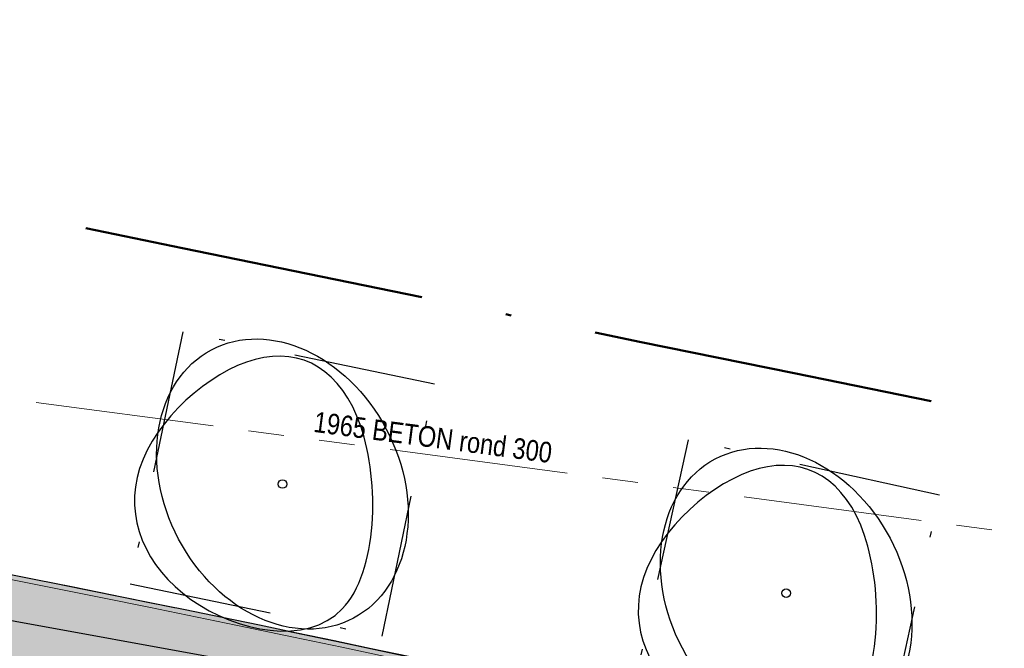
# Model space of a CAD drawing. Header units: millimetres. Extents: x 812 to 183790, y 13 to 580968.
# Tile 193 of 256: x 182661 to 182678, y 580813 to 580824. Entities that reach past the tile are written whole.
import ezdxf

# ---------------------------------------------------------------- set-up
doc = ezdxf.new("R2010")
doc.units = ezdxf.units.MM
doc.header["$LTSCALE"] = 5
for name, pattern in [('DASHDOT', [25.4, 12.7, -6.35, 0, -6.35]), ('DIVIDE2', [0.625, 0.25, -0.125, 0, -0.125, 0, -0.125]), ('ORG-VW-030-270-STREEP-010', [3, 0.3, -2.7]), ('PHANTOM2', [1.25, 0.625, -0.125, 0.125, -0.125, 0.125, -0.125]), ('VH-GELEIDEBAND_50X200', [8, 4, -2, 0, -2]), ('VH-OPSLUITBAND_80X200', [14, 8, -2, 2, -2]), ('XX-PROJECTGRENS', [18, 12, -3, 0, -3])]:
    doc.linetypes.add(name, pattern=pattern)
for name, color, linetype, lineweight in [('000 Specificaties_S', 252, 'Continuous', 13), ('047 HEMELWATER AFVOER', 252, 'PHANTOM2', 13), ('N-BH-VH-KANTOPSLUITING_GELEIDEBAND_50X200-G', 20, 'VH-GELEIDEBAND_50X200', 30), ('N-BH-VH-KANTOPSLUITING_OPSLUITBAND_80X200-G', 150, 'VH-OPSLUITBAND_80X200', 30), ('N-GV-GR-BOOMplantgat-S', 90, 'DIVIDE2', 25), ('N-PV-GR-BOOM 1e ORDE-S', 94, 'Continuous', 25), ('N-PV-GR-BOOM 2e ORDE-S', 200, 'Continuous', 25), ('N-WE-KG-WERKGRENS-G', 7, 'XX-PROJECTGRENS', 50), ('N-WE-VH-KANTVERHARDING-G', 7, 'Continuous', 0), ('N-WEG-ASF-GOOTTEGEL', 7, 'DASHDOT', 25), ('V-WE-VH-KANTOPSLUITING_OPSLUITBAND_80X200-G', 150, 'VH-OPSLUITBAND_80X200', 25)]:
    doc.layers.add(name, color=color, linetype=linetype, lineweight=lineweight)
doc.layers.add('N-BH-VW-MARKERING_LANGS_STREEP_30270_010-G', color=7, linetype='ORG-VW-030-270-STREEP-010', lineweight=0, true_color=0xffffff)
for name, color, linetype, lineweight, transparency in [('N-PV-GR-GRAS_02-G', 85, 'Continuous', 15, 0.3), ('N-WE-VH-VERHARDING_ASFALT_ROOD-A', 12, 'Continuous', 9, 0.7), ('N-WE-VH-VERHARDING_TEGEL-A', 253, 'Continuous', 5, 0.75), ('V-PV-GR-GRAS_02-G', 85, 'Continuous', 30, 0.3), ('V-WE-VH-VERHARDING_TEGEL-A', 253, 'Continuous', 18, 0.5)]:
    doc.layers.add(name, color=color, linetype=linetype, lineweight=lineweight, transparency=transparency)
doc.styles.add('Arial Narrow', font='Arial Narrow.shx')
pattern_1 = [(90, (0, 0), (-1, 0.9999999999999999), [0.25, -0.75]), (90, (-0.6000000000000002, 0.5499999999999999), (-1, 0.9999999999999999), [0.25, -0.75]), (180, (-0.35, 0.09999999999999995), (-0.9999999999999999, -1), [0.25, -0.75]), (180, (-0.7000000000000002, 0.4999999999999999), (-0.9999999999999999, -1), [0.25, -0.75]), (135, (-0.7000000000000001, 0.1999999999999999), (-1.000000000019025, -1.608122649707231e-16), [0.25, -1.164213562]), (225, (-8.844674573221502e-17, 0.55), (1.608122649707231e-16, -1.000000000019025), [0.25, -1.164213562]), (116.5650512, (-0.3000000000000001, 0.2499999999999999), (-4.000646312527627e-10, 1.000000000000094), [0.25, -1.986067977]), (116.5650512, (-0.8000000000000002, 0.7), (-4.000646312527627e-10, 1.000000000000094), [0.25, -1.986067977]), (153.43494882, (-1.125685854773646e-16, 0.7000000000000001), (-1.000000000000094, 5.099846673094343e-11), [0.25, -1.986067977]), (153.43494882, (-0.4500000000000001, 0.2499999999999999), (-1.000000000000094, 5.099846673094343e-11), [0.25, -1.986067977]), (153.43494882, (-0.2000000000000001, 0.6000000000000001), (-1.000000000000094, 5.099846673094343e-11), [0.25, -1.986067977]), (206.5650512, (-0.55, -8.844674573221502e-17), (-1.000000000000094, -4.000650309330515e-10), [0.25, -1.986067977]), (243.43494882, (-0.15, 0.2), (-5.09988220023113e-11, -1.000000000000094), [0.25, -1.986067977])]

# ---------------------------------------------------------------- blocks, each defined once
blk = doc.blocks.new('SGR-BOOM_041')
at = {"layer": 'N-PV-GR-BOOM 2e ORDE-S', "color": 0}
blk.add_circle((0, 0), 0.15, dxfattribs=at)
blk.add_ellipse((0, 0), major_axis=(1.178978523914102e-15, -5.309647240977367), ratio=0.7743017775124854, dxfattribs=at)
blk.add_open_spline([(-4.716685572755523, -2.072441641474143), (-5.601876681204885, -0.3287217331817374), (-5.300748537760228, 3.46197348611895), (1.981950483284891, 5.281505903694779), (4.555094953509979, 1.187557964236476), (0.010398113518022, -7.000345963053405), (-3.831494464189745, -3.816161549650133), (-4.716685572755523, -2.072441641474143)], degree=3, dxfattribs=at)

msp = doc.modelspace()

# ---------------------------------------------------------------- hatches: boundary and pattern name
at = {"layer": 'N-PV-GR-GRAS_02-G'}
h = msp.add_hatch(dxfattribs=at)
h.set_pattern_fill('AGR-GRAS_02', color=256, scale=0.1, angle=90.00000000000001, style=0, pattern_type=2)
h.set_pattern_definition(pattern_1)
edge = h.paths.add_edge_path()
edge.add_line((182719.9188021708, 580791.1965711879), (182741.9896704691, 580784.2485402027))
edge.add_line((182741.9896704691, 580784.2485402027), (182742.4563318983, 580785.2635470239))
edge.add_line((182742.4563318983, 580785.2635470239), (182726.2280563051, 580790.8753189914))
edge.add_arc((182693.6185855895, 580696.5743600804), 99.7800001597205, 70.92450647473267, 74.59884302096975)
edge.add_line((182720.1177175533, 580792.771264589), (182694.6967433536, 580799.7739197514))
edge.add_arc((182561.9673772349, 580317.9409987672), 499.779999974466, 74.59884302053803, 80.84029245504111)
edge.add_arc((182479.9303783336, 579809.1625083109), 1015.12999904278, 80.84029245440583, 81.94296046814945)
edge.add_arc((182551.5445533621, 580315.0689338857), 504.1800000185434, 81.94296046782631, 86.40382141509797)
edge.add_line((182583.168716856, 580818.2561601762), (182546.5907303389, 580820.8569839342))
edge.add_line((182546.5907303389, 580820.8569839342), (182546.4724272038, 580818.3155590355))
edge.add_line((182546.4724272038, 580818.3155590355), (182547.4558186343, 580818.1329630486))
edge.add_line((182547.4558186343, 580818.1329630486), (182558.6001862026, 580815.8324668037))
edge.add_line((182558.6001862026, 580815.8324668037), (182582.9212249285, 580814.3039015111))
edge.add_arc((182551.5445533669, 580315.0689339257), 500.2199999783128, 81.94296046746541, 86.40371870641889, ccw=False)
edge.add_arc((182479.9303781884, 579809.1625073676), 1011.169999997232, 76.67862103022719, 81.94296046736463, ccw=False)
edge.add_arc((182689.8249609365, 580695.6015446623), 100.2199998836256, 72.52571071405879, 76.67862103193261, ccw=False)
at = {"layer": 'N-WE-VH-VERHARDING_ASFALT_ROOD-A'}
h = msp.add_hatch(color=256, dxfattribs=at)
h.dxf.hatch_style = 1
edge = h.paths.add_edge_path()
edge.add_line((182747.1993971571, 580783.8561674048), (182749.1831745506, 580787.0555788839))
edge.add_arc((182777.2506933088, 580879.540371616), 96.6499999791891, 251.6121813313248, 253.1178727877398, ccw=False)
edge.add_line((182746.7627122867, 580787.8250211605), (182742.2027506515, 580789.3408418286))
edge.add_arc((182743.8273042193, 580794.2278987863), 5.150000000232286, 156.6954549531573, 251.61218132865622, ccw=False)
edge.add_line((182739.0974669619, 580796.2653333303), (182739.2805366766, 580796.6903236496))
edge.add_line((182739.2805366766, 580796.6903236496), (182736.2645268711, 580798.1640339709))
edge.add_line((182736.2645268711, 580798.1640339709), (182735.4984519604, 580796.461090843))
edge.add_arc((182730.9385944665, 580798.5123586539), 4.999999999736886, 251.6121813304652, 335.77923582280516, ccw=False)
edge.add_line((182729.3613579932, 580793.7676431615), (182729.3140408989, 580793.6253016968))
edge.add_line((182729.3140408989, 580793.6253016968), (182726.3284175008, 580794.617781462))
edge.add_arc((182693.7269395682, 580696.5445121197), 103.3500001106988, 71.61218133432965, 74.59884301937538)
edge.add_line((182721.1741763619, 580796.183218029), (182695.6448481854, 580803.2157212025))
edge.add_arc((182561.9673772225, 580317.9409986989), 503.3500000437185, 74.59884302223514, 80.84029245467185)
edge.add_arc((182479.930378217, 579809.1625076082), 1018.699999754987, 80.84029245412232, 81.94296046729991)
edge.add_arc((182551.5445533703, 580315.0689339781), 507.7499999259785, 81.94296046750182, 86.40216300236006)
edge.add_line((182583.4073091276, 580821.818208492), (182546.8439306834, 580824.4179935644))
edge.add_arc((182475.6818700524, 579823.5947404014), 1003.350000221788, 85.9329129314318, 89.09761362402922)
edge.add_line((182491.4835913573, 580826.8203025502), (182461.7813385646, 580827.2881402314))
edge.add_arc((182462.1301780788, 580849.4353931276), 22.14999999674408, 256.0892152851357, 269.09761362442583, ccw=False)
edge.add_line((182456.8050798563, 580827.9350250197), (182455.9997038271, 580824.6832763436))
edge.add_arc((182462.1301780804, 580849.43539314), 25.50000000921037, 256.0892152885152, 269.0976136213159)
edge.add_line((182461.7285795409, 580823.938555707), (182491.4308323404, 580823.4707180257))
edge.add_arc((182475.6818700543, 579823.5947404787), 1000.000000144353, 85.93291293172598, 89.09761362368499, ccw=False)
edge.add_line((182546.6063337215, 580821.0764299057), (182583.1834185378, 580818.475670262))
edge.add_arc((182551.544553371, 580315.0689339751), 504.3999999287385, 81.9429604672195, 86.40371870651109, ccw=False)
edge.add_arc((182479.9303783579, 579809.1625084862), 1015.349998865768, 80.84029245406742, 81.94296046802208, ccw=False)
edge.add_arc((182561.9673772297, 580317.9409987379), 500.0000000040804, 74.59884302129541, 80.84029245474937, ccw=False)
edge.add_line((182694.7551699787, 580799.9860195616), (182720.176144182, 580792.9833643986))
edge.add_arc((182693.6185856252, 580696.5743602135), 100.0000000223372, 70.9245064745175, 74.59884302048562, ccw=False)
edge.add_line((182726.2999553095, 580791.0832385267), (182747.1993971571, 580783.8561674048))
at = {"layer": 'N-WE-VH-VERHARDING_TEGEL-A'}
h = msp.add_hatch(color=256, dxfattribs=at)
h.dxf.hatch_style = 1
edge = h.paths.add_edge_path()
edge.add_line((182734.8123024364, 580795.7757181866), (182734.8589631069, 580795.7427540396))
edge.add_arc((182730.9385944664, 580798.5123586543), 4.799999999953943, 324.7601184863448, 324.9978515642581)
edge.add_line((182734.8704210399, 580795.7590443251), (182734.8123024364, 580795.7757181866))
edge = h.paths.add_edge_path()
edge.add_line((182733.6605132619, 580794.5587327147), (182733.4827499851, 580794.7951994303))
edge.add_line((182733.4827499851, 580794.7951994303), (182733.642615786, 580794.9153781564))
edge.add_arc((182730.938594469, 580798.5123586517), 4.49999999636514, 306.9339257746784, 322.2128002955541)
edge.add_line((182734.4949081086, 580795.7550713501), (182734.5605247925, 580795.8479516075))
edge.add_line((182734.5605247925, 580795.8479516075), (182733.072, 580796.275))
edge.add_line((182733.072, 580796.275), (182733.3354651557, 580796.8943211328))
edge.add_line((182733.3354651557, 580796.8943211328), (182731.4455190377, 580797.5570164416))
edge.add_line((182731.4455190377, 580797.5570164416), (182730.6353043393, 580795.7679075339))
edge.add_line((182730.6353043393, 580795.7679075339), (182727.1012633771, 580796.9426920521))
edge.add_arc((182693.7269393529, 580696.5445113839), 105.8000008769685, 71.61218134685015, 74.59884301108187)
edge.add_line((182721.8248365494, 580798.5452386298), (182696.2955083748, 580805.5777418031))
edge.add_arc((182561.9673772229, 580317.9409987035), 505.8000000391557, 74.5988430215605, 80.84029245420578)
edge.add_arc((182479.9303782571, 579809.1625078), 1021.149999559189, 80.84029245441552, 81.94296046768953)
edge.add_arc((182551.5445533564, 580315.068933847), 510.2000000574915, 81.94296046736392, 85.46479090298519)
edge.add_line((182591.8869353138, 580823.6714626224), (182547.0176956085, 580826.8618237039))
edge.add_arc((182475.6818700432, 579823.59474025), 1005.80000037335, 85.93291293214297, 87.86447263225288)
edge.add_arc((182475.6818700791, 579823.5947410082), 1005.799999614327, 87.86447263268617, 89.09761362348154)
edge.add_line((182491.5221763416, 580829.2699986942), (182463.8441334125, 580829.7059532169))
edge.add_arc((182464.127614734, 580847.7037208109), 18.00000000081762, 241.3733160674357, 269.0976136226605, ccw=False)
edge.add_line((182455.50380209, 580831.9040418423), (182454.0026040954, 580829.1536984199))
edge.add_arc((182458.027942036, 580838.0888343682), 9.799999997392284, 245.7481199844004, 256.0892152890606)
edge.add_line((182455.6719166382, 580828.5762561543), (182456.8892236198, 580828.274759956))
edge.add_arc((182462.1301780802, 580849.4353931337), 21.80000000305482, 256.0892152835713, 269.0976136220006)
edge.add_line((182461.7868507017, 580827.6380968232), (182491.4891034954, 580827.1702591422))
edge.add_arc((182475.6818700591, 579823.5947405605), 1003.700000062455, 85.93291293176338, 89.09761362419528, ccw=False)
edge.add_line((182546.8687542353, 580824.7671121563), (182583.4307033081, 580822.1674287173))
edge.add_arc((182551.5445533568, 580315.0689338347), 508.1000000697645, 81.94296046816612, 86.40200135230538, ccw=False)
edge.add_arc((182479.9303781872, 579809.1625073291), 1019.050000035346, 80.84029245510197, 81.94296046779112, ccw=False)
edge.add_arc((182561.9673772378, 580317.9409987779), 503.6999999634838, 74.5988430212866, 80.84029245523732, ccw=False)
edge.add_line((182695.7377996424, 580803.5531527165), (182721.2671278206, 580796.5206495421))
edge.add_arc((182693.726939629, 580696.5445123), 103.6999999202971, 71.6121813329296, 74.59884302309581, ccw=False)
edge.add_line((182726.4388240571, 580794.9499115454), (182729.4244474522, 580793.9574317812))
edge.add_arc((182730.9385944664, 580798.5123586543), 4.799999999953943, 251.6121813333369, 304.5459103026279)
at = {"layer": 'V-PV-GR-GRAS_02-G'}
h = msp.add_hatch(dxfattribs=at)
h.set_pattern_fill('AGR-GRAS_02', color=256, scale=0.1, angle=90.00000000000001, style=0, pattern_type=2)
h.set_pattern_definition(pattern_1)
h.paths.add_polyline_path([(182623.0648220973, 580820.311973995, 0.0005659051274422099), (182621.9209614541, 580820.4725741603), (182621.9199819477, 580819.7672465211), (182622.2762146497, 580819.337571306), (182623.0529179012, 580819.2315350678), (182623.8296211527, 580819.1254988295), (182624.6063244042, 580819.0194625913), (182625.3830276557, 580818.9134263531), (182626.1597309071, 580818.8073901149), (182627.0411909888, 580818.6855613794), (182629.1823661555, 580818.3738257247), (182631.3235413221, 580818.0620900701), (182633.4647164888, 580817.7503544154), (182635.6058916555, 580817.4386187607), (182637.7470668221, 580817.126883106), (182639.8882419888, 580816.8151474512), (182641.8689180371, 580816.5057984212), (182643.7789000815, 580816.1975006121), (182645.6896016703, 580815.8936605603), (182650.6210678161, 580815.068098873), (182655.5498397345, 580814.2276462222), (182660.4699901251, 580813.3379424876), (182665.3893322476, 580812.4436214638), (182670.3037859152, 580811.5180185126), (182675.1949920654, 580810.6082856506), (182679.6123346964, 580809.7449619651), (182683.6757236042, 580808.9361017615), (182684.2070061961, 580808.8300366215, 0.02104962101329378), (182642.4968757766, 580817.3702472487, 0.004811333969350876)])
at = {"layer": 'V-WE-VH-VERHARDING_TEGEL-A'}
h = msp.add_hatch(color=256, dxfattribs=at)
h.dxf.hatch_style = 1
h.paths.add_polyline_path([(182455.50380209, 580831.9040418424), (182454.0026040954, 580829.1536984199), (182455.1793785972, 580828.6235537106), (182457.4684493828, 580827.7761560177), (182458.3543699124, 580827.6966467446), (182459.240290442, 580827.6171374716), (182460.1262109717, 580827.5376281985), (182461.0121315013, 580827.4581189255), (182461.8980520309, 580827.3786096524), (182463.4309021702, 580827.2975462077), (182466.4300845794, 580827.2129600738), (182469.4292669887, 580827.1283739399), (182472.428449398, 580827.0437878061), (182475.4276318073, 580826.9592016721), (182478.4268142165, 580826.8746155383), (182482.0901597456, 580826.7647229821), (182486.1741206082, 580826.638803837), (182490.2580814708, 580826.5128846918), (182494.3420423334, 580826.3869655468), (182498.4260031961, 580826.2610464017), (182502.5099640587, 580826.1351272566), (182506.1804276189, 580826.0231552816), (182509.8141447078, 580825.9124227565), (182513.4478617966, 580825.8016902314), (182517.0815788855, 580825.6909577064), (182520.7152959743, 580825.5802251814), (182524.2312825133, 580825.4572298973), (182527.3406197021, 580825.2918782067), (182530.4499568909, 580825.126526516), (182533.5592940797, 580824.9611748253), (182536.6686312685, 580824.7958231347), (182539.7779684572, 580824.6304714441), (182542.8826534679, 580824.4205348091), (182545.9832235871, 580824.1711624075), (182549.0837937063, 580823.9217900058), (182552.1843638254, 580823.672417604), (182555.2849339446, 580823.4230452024), (182558.3855040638, 580823.1736728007), (182561.7776175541, 580822.8614948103), (182565.2266025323, 580822.5370653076), (182568.6755875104, 580822.2126358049), (182572.1245724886, 580821.8882063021), (182575.5735574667, 580821.5637767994), (182578.9729278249, 580821.2373366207), (182582.0747127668, 580820.8988365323), (182585.1764977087, 580820.560336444), (182588.2782826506, 580820.2218363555), (182591.3800675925, 580819.8833362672), (182594.4818525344, 580819.5448361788), (182597.3201616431, 580819.217742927), (182599.8351769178, 580818.9046462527), (182602.3501921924, 580818.5915495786), (182604.8652074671, 580818.2784529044), (182607.3802227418, 580817.9653562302), (182609.8952380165, 580817.652259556), (182612.5022527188, 580817.308307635), (182615.1390963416, 580816.9543515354), (182617.7759399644, 580816.6003954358), (182620.4127835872, 580816.2464393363), (182623.04962721, 580815.8924832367), (182625.6821626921, 580815.5371008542), (182628.2487090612, 580815.1598716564), (182630.8152554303, 580814.7826424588), (182633.3818017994, 580814.405413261), (182635.9483481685, 580814.0281840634), (182638.5148945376, 580813.6509548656), (182640.9088520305, 580813.2865017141), (182643.0056577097, 580812.9440454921), (182645.1066849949, 580812.5869669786), (182649.7331407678, 580811.8434843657), (182654.6610525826, 580810.9976771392), (182659.5845983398, 580810.1277541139), (182664.5015950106, 580809.2209073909), (182669.4177730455, 580808.3094452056), (182674.3274848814, 580807.3968219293), (182677.7978745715, 580806.717486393), (182681.4834602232, 580805.9883074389), (182682.5561419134, 580805.7764089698), (182684.9756754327, 580805.2926435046), (182687.1587701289, 580804.8424584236), (182687.5950333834, 580804.7497755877), (182688.5658134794, 580804.5453743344), (182691.942734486, 580803.8265346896), (182693.3082887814, 580803.5280725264), (182694.1588380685, 580803.3421723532), (182695.1163212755, 580803.1284630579), (182696.0328516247, 580802.9147075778), (182698.4671679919, 580802.3411580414), (182699.8880365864, 580802.002470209), (182700.9154670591, 580801.7514305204), (182703.6816411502, 580801.0520885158), (182704.9411721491, 580800.7243029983), (182706.2974861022, 580800.3645149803), (182708.5389078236, 580799.7676658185), (182710.1164709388, 580799.3389751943), (182710.6464851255, 580799.1937133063), (182712.0099856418, 580798.8072204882), (182713.2967522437, 580798.4386594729), (182716.7264716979, 580797.4636331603), (182723.5066324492, 580795.5239116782), (182726.4968512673, 580794.663166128), (182727.3084001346, 580794.4231579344), (182728.0477511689, 580794.1719112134), (182728.8740394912, 580793.873556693), (182729.4180243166, 580793.6918490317), (182729.9658196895, 580793.5767088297), (182730.3581934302, 580793.5467172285), (182730.799268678, 580793.5473738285), (182731.231872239, 580793.5830296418), (182731.542407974, 580793.6503250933), (182731.8546702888, 580793.7378761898), (182732.0998600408, 580793.8333926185), (182732.3213766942, 580793.9285000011), (182732.0272807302, 580794.4860460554), (182732.1865636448, 580794.5768947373), (182733.3101242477, 580795.2202400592), (182733.6364069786, 580794.6344489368), (182733.93622217, 580794.854119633), (182734.2097343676, 580795.0760206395), (182734.4287125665, 580795.2756150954), (182734.6903004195, 580795.5501082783), (182735.0136131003, 580795.9772983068), (182734.377188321, 580795.8671633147), (182733.0210113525, 580796.2700042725), (182733.2838603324, 580796.912683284), (182731.5540290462, 580797.5186960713), (182731.2552716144, 580796.8068930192), (182730.729043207, 580796.9599167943), (182726.1020050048, 580798.3054292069), (182718.9625096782, 580800.3496603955), (182718.4160003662, 580800.5009564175), (182715.5652089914, 580801.2899114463), (182714.1112266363, 580801.6892641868), (182712.3440093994, 580802.1710212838), (182710.6560049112, 580802.6222766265), (182709.3319069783, 580802.9792803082), (182706.609705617, 580803.6939101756), (182703.3677847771, 580804.5379753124), (182701.3589935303, 580805.0443390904), (182700.5153028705, 580805.2582380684), (182699.4743178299, 580805.5221566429), (182697.8327108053, 580805.9171204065), (182696.1734659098, 580806.3020211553), (182694.3965783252, 580806.709951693), (182692.8954627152, 580807.0401306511), (182690.3557770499, 580807.5877108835), (182688.9071975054, 580807.886457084), (182687.6379852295, 580808.1450767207), (182683.6757236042, 580808.9361017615), (182679.6123346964, 580809.7449619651), (182675.1949920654, 580810.6082856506), (182670.3037859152, 580811.5180185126), (182665.3893322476, 580812.4436214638), (182660.4699901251, 580813.3379424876), (182655.5498397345, 580814.2276462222), (182650.6210678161, 580815.068098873), (182645.6896016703, 580815.8936605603), (182643.7789000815, 580816.1975006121), (182641.8689180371, 580816.5057984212), (182639.8882419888, 580816.8151474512), (182637.7470668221, 580817.126883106), (182635.6058916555, 580817.4386187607), (182633.4647164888, 580817.7503544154), (182631.3235413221, 580818.0620900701), (182629.1823661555, 580818.3738257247), (182627.0411909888, 580818.6855613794), (182626.1597309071, 580818.8073901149), (182625.3830276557, 580818.9134263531), (182624.6063244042, 580819.0194625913), (182623.8296211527, 580819.1254988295), (182623.0529179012, 580819.2315350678), (182622.2762146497, 580819.337571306), (182621.9199819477, 580819.7672465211), (182621.9209604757, 580820.4718695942), (182620.4378271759, 580820.6764278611), (182620.4414245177, 580819.8231229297), (182619.2580839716, 580819.752084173), (182617.6276921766, 580819.9756801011), (182615.9973003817, 580820.1992760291), (182614.3669085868, 580820.4228719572), (182612.7365167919, 580820.6464678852), (182611.0569451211, 580820.8751093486), (182608.4660893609, 580821.1972426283), (182605.8752336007, 580821.519375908), (182603.2843778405, 580821.8415091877), (182600.6935220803, 580822.1636424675), (182598.1026663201, 580822.4857757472), (182595.3366593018, 580822.8106270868), (182592.2799801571, 580823.1399891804), (182589.2233010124, 580823.4693512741), (182586.1666218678, 580823.7987133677), (182583.1099427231, 580824.1280754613), (182580.0532635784, 580824.4574375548), (182576.8978288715, 580824.7696114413), (182573.7002319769, 580825.0744470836), (182570.5026350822, 580825.379282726), (182567.3050381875, 580825.6841183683), (182564.1074412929, 580825.9889540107), (182560.9039097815, 580826.293177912), (182557.4745113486, 580826.5741194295), (182554.0451129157, 580826.8550609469), (182550.6157144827, 580827.1360024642), (182547.1863160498, 580827.4169439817), (182543.7569176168, 580827.6978854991), (182540.4340331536, 580827.9373642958), (182537.3086117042, 580828.099976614), (182534.1831902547, 580828.2625889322), (182531.0577688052, 580828.4252012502), (182527.9323473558, 580828.5878135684), (182524.8069259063, 580828.7504258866), (182522.5364941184, 580828.8346088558), (182520.6773474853, 580828.8810640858), (182518.8182008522, 580828.9275193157), (182516.9590542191, 580828.9739745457), (182515.099907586, 580829.0204297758), (182513.2407609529, 580829.0668850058), (182509.7778118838, 580829.2558328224), (182508.3219401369, 580829.2954682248), (182506.86606839, 580829.3351036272), (182505.4101966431, 580829.3747390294), (182503.9543248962, 580829.4143744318), (182501.0309565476, 580829.4972953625), (182495.9139554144, 580829.6449200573), (182490.7969542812, 580829.7925447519), (182485.6799531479, 580829.9401694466), (182480.5629520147, 580830.0877941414), (182476.5693457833, 580830.1611014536), (182472.8554942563, 580830.2159017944), (182469.1416427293, 580830.2707021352), (182465.4277912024, 580830.3255024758), (182462.3622964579, 580830.3833315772), (182461.8835026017, 580830.4532442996), (182461.4047087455, 580830.5231570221), (182460.9259148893, 580830.5930697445), (182460.4471210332, 580830.662982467), (182459.8421252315, 580830.8098225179), (182459.1530676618, 580831.0079030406), (182458.4640100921, 580831.2059835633), (182457.7749525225, 580831.404064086), (182457.0858949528, 580831.6021446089), (182456.141, 580832.192), (182455.7722195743, 580832.395809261)])

# ---------------------------------------------------------------- linework, layer by layer
at = {"layer": '047 HEMELWATER AFVOER', "flags": 128}
msp.add_lwpolyline([(182611.2713472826, 580823.7704358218), (182724.134, 580808.736)], dxfattribs=at)
at = {"layer": 'N-BH-VH-KANTOPSLUITING_GELEIDEBAND_50X200-G', "ltscale": 0.2, "flags": 128}
msp.add_lwpolyline([(182733.6605132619, 580794.5587327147, -0.235163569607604), (182729.424447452, 580793.9574317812), (182726.4388240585, 580794.9499115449, 0.01303250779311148), (182721.2671278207, 580796.5206495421), (182695.737799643, 580803.5531527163, 0.0272401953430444), (182642.1498482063, 580815.2180456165, 0.004811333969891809), (182622.7592757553, 580818.1534927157, 0.01945909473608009), (182583.4298859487, 580822.1674801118)], format="xyb", dxfattribs=at)
at = {"layer": 'N-BH-VH-KANTOPSLUITING_OPSLUITBAND_80X200-G', "ltscale": 0.2, "flags": 128}
msp.add_lwpolyline([(182727.1265694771, 580797.0185841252, 0.01303268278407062), (182721.8460825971, 580798.6223658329), (182696.3167544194, 580805.6548690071, 0.0272401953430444), (182642.4968757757, 580817.3702472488, 0.004811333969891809), (182623.0648220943, 580820.3119739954, 0.01536769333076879), (182591.8940759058, 580823.7511475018)], format="xyb", dxfattribs=at)
at = {"layer": 'N-BH-VW-MARKERING_LANGS_STREEP_30270_010-G', "flags": 128}
msp.add_lwpolyline([(182456.4204226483, 580826.3819510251, 0.05682087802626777), (182461.7561402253, 580825.6883386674), (182491.4583930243, 580825.2205009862, -0.01380948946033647), (182546.7304515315, 580822.822022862), (182583.2932173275, 580820.2222813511, -0.0194646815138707), (182622.4859659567, 580816.2227411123, -0.004811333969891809), (182641.8394336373, 580813.2929111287, -0.0272401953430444), (182695.2199272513, 580801.6731771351), (182720.749255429, 580794.6406739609, -0.01303250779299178), (182725.8237018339, 580793.0994725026), (182740.3404034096, 580788.273836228), (182741.7480871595, 580787.8117286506, 0.01724129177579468), (182754.88792644, 580784.047882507), (182772.1086401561, 580779.7515293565, 0.0687850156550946), (182778.0306018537, 580779.1145959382)], format="xyb", dxfattribs=at)
at = {"layer": 'N-GV-GR-BOOMplantgat-S', "ltscale": 2}
for points in [[(182662.4832763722, 580813.9975372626), (182666.8884643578, 580813.0786690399), (182667.8073325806, 580817.4838570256), (182663.4021445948, 580818.4027252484)], [(182671.2780950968, 580812.1197064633), (182675.6723636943, 580811.1499624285), (182676.6421077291, 580815.5442310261), (182672.2478391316, 580816.5139750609)]]:
    msp.add_lwpolyline(points, close=True, dxfattribs=at)
at = {"layer": 'N-WE-KG-WERKGRENS-G', "ltscale": 0.1, "flags": 128}
msp.add_lwpolyline([(183497.3056307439, 580860.182088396), (183489.0956343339, 580856.6585052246, -0.2746138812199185), (183482.0929804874, 580858.1025169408), (183486.631836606, 580861.6242371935), (183484.5252984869, 580862.77224474), (183478.9006442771, 580859.3651024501), (183476.775986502, 580858.3907424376), (183476.7493461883, 580858.4822461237), (183472.2681498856, 580873.556270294), (183467.8177551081, 580888.3775850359), (183464.5920328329, 580899.0976626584), (183463.3844735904, 580903.1561813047), (183461.9144004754, 580907.7872950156), (183464.7209014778, 580909.500634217, -0.06453548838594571), (183462.0333369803, 580915.6865186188, -0.02322257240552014), (183460.8914648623, 580920.0929240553), (183460.8224197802, 580920.3456992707), (183460.755428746, 580920.5755039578, -0.04267085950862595), (183459.9260034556, 580929.2685387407), (183459.9278232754, 580931.8447970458), (183446.3519624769, 580931.8447970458), (183446.2425827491, 580925.4117744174), (183446.242171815, 580925.350463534, 0.01291210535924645), (183446.0092608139, 580923.1683388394, -0.04513842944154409), (183443.8268260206, 580915.0690635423), (183446.7464618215, 580913.9898745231), (183446.8907303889, 580911.6978662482), (183447.0678041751, 580909.8330347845), (183448.1757474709, 580898.9627799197), (183448.3194295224, 580897.6997846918, 0.02989670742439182), (183451.3054041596, 580880.6359185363, 0.0170663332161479), (183455.1407267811, 580865.8075188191), (183456.0514774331, 580862.704961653), (183458.3805461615, 580854.9724534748), (183448.5258039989, 580852.1545817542), (183448.8050502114, 580851.1779938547), (183448.9568985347, 580850.6747872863, -0.3422112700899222), (183443.2856588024, 580835.8939650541, 0.02183078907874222), (183412.027541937, 580815.0261702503, 0.01120451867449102), (183396.721165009, 580803.2760661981), (183384.3300475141, 580793.7010162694, -0.03729598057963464), (183363.0348880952, 580779.6473415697, -0.09912447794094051), (183299.0188994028, 580759.0582791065, -0.01977441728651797), (183283.8150034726, 580757.9307039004), (183283.851204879, 580756.8813281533, -0.0124041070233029), (183274.2339981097, 580756.7882554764), (183251.4766170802, 580757.13258999), (183249.6861370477, 580757.9351644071), (183247.8032829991, 580758.7528201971), (183244.6270415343, 580763.6399256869), (183237.2859784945, 580768.4401373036), (183233.0177930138, 580761.8036773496), (183232.3147794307, 580760.7105848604), (183231.0397852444, 580758.8342873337), (183228.3986582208, 580758.8402441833), (183227.1079301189, 580758.8627912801), (183225.4974964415, 580758.8909231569), (183224.5145040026, 580758.9003008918), (183222.9593418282, 580758.9151371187), (183221.9035011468, 580758.9332426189), (183221.3060722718, 580758.9434872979), (183219.6666290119, 580758.9619904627), (183217.6322336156, 580758.9619521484), (183215.1822778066, 580758.9371882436), (183210.1168305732, 580758.8391594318), (183206.6913952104, 580758.7809906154), (183205.0628852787, 580758.7219504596), (183202.7930203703, 580758.5986688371), (183200.7938814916, 580758.4572586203), (183198.7941300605, 580758.2727504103), (183197.8128915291, 580758.1622891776), (183196.3262391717, 580757.9949318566), (183193.3653824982, 580757.6547052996), (183190.8855301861, 580757.3740130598), (183189.0410400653, 580757.1669135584), (183187.4406828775, 580757.0008140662), (183184.994396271, 580756.7576116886), (183182.703340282, 580756.5592657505), (183181.2133436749, 580756.4477617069), (183179.9190328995, 580756.3509018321), (183179.124004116, 580756.300486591), (183178.0277004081, 580756.2309665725), (183177.1531948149, 580756.1755114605), (183176.5403274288, 580756.1429342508), (183175.8510696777, 580756.1062964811), (183175.0935569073, 580756.0660305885), (183173.3393738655, 580755.9833455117), (183172.2663620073, 580755.9431497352), (183171.4451188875, 580755.9123853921), (183170.797552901, 580755.8913499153), (183170.0696312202, 580755.867704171), (183169.3799507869, 580755.8453006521), (183167.9738737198, 580755.8163859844), (183167.9738737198, 580765.1271439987), (183144.4099676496, 580765.3555272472), (183144.3181741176, 580755.8845429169), (183140.4669274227, 580755.9119942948), (183134.8624302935, 580755.9556057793), (183128.620659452, 580756.0098785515), (183121.8089577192, 580756.0709676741), (183115.6612647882, 580756.1578307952), (183108.300387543, 580756.2549632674), (183101.1722453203, 580756.3376567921), (183094.0180553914, 580756.4068956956), (183090.4490408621, 580756.4510150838), (183087.4143341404, 580756.488529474), (183078.9431831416, 580756.5887554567), (183071.7487605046, 580756.6721383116), (183063.9934011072, 580756.7601342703), (183057.1408494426, 580756.8525824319), (183054.754099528, 580756.8794773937), (183050.7443240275, 580756.9164097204), (183043.350035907, 580756.9833141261), (183038.3906673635, 580757.025299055), (183035.9723888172, 580757.0457715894), (183034.7724577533, 580757.0559299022), (183032.8565385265, 580757.0728318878), (183028.2209141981, 580757.1137265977), (183023.2861269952, 580757.1679103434), (183016.7872582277, 580757.2585293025), (183016.8788737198, 580766.7111439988), (182993.3149676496, 580766.9395272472), (182993.2235763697, 580757.5100461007), (182988.653347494, 580757.5770031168), (182985.9116263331, 580757.62021585), (182982.0927497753, 580757.6718427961), (182981.5748569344, 580757.6801335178), (182980.724703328, 580757.6882849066), (182978.9542252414, 580757.6981427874), (182976.0827515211, 580757.7293984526), (182973.9892429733, 580757.7642572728), (182972.0344035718, 580757.8061362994), (182969.8590150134, 580757.8533126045), (182967.5685798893, 580757.9085888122), (182966.3102195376, 580757.952732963), (182965.6043450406, 580757.9774955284), (182963.0787327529, 580758.086613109), (182960.6753016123, 580758.1935993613), (182958.7819412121, 580758.280483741), (182956.4839149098, 580758.3868375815), (182954.6300365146, 580758.4789400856), (182952.7139181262, 580758.6018166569), (182950.7940200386, 580758.7711297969), (182949.0998607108, 580758.9519129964), (182947.4075775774, 580759.1592070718), (182945.4429737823, 580759.4130089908), (182943.3952822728, 580759.6826202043), (182941.5989074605, 580759.9333450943), (182940.2949548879, 580760.1389280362), (182939.2782957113, 580760.3174701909), (182938.3100542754, 580760.5032941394), (182936.9756095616, 580760.7445374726), (182935.9553333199, 580760.9112563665), (182935.2850412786, 580761.1946287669), (182935.2541650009, 580780.4053853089), (182925.2714706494, 580780.7078911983), (182924.2670468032, 580792.0806169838), (182924.6081608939, 580796.3652167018), (182922.3722648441, 580796.5432253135), (182922.4671221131, 580811.1805219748), (182909.9932027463, 580811.2416727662), (182906.6428500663, 580798.5157923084), (182902.5736003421, 580781.29232224, 0.1014123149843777), (182894.6756429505, 580777.4448606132, -0.03488504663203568), (182891.4097651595, 580775.2784368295, -0.1011130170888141), (182841.9091837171, 580779.7282606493), (182825.8827103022, 580784.5483882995), (182810.8393367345, 580795.9620102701), (182798.6227369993, 580807.4369417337), (182787.8081283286, 580813.9508474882), (182781.0006340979, 580802.8241092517), (182789.0189474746, 580797.9811757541), (182794.5121770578, 580791.3858170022), (182792.7358044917, 580787.3516045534), (182781.6109696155, 580784.4738532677, -0.05108836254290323), (182778.2015736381, 580783.9549408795), (182746.8441079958, 580791.2359005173), (182747.2920556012, 580792.9356654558), (182743.4571078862, 580793.9093437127), (182744.3506526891, 580795.6423982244), (182739.6500855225, 580797.610340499), (182730.3603209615, 580802.1901799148), (182734.3388384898, 580810.3903849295, 0.4251542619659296), (182733.3449167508, 580813.0940346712), (182724.6326756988, 580816.9274207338, 0.457563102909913), (182721.8990183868, 580815.6279418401), (182719.8636899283, 580808.2393112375), (182698.1913079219, 580812.8033577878, -0.001135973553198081), (182655.3729354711, 580821.511875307), (182653.2460171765, 580825.6814681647, 0.004501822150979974), (182644.0887453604, 580827.2427318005, 0.003577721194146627), (182629.5028665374, 580829.4876435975), (182622.4091802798, 580821.4141145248, 0.01443121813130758), (182593.0807042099, 580824.6589107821)], format="xyb", dxfattribs=at)
at = {"layer": 'N-WE-VH-KANTVERHARDING-G', "flags": 128}
for points in [[(182727.2499595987, 580794.4695133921), (182726.3757345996, 580794.7601229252, 0.01303250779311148), (182721.2140127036, 580796.3278315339), (182695.6846845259, 580803.360334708, 0.0272401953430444), (182642.1180108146, 580815.0205959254, 0.004811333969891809), (182622.7312439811, 580817.9554669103, 0.01945909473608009), (182583.4173351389, 580821.9678743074), (182546.854569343, 580824.5676158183, 0.01380948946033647), (182491.4859537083, 580826.9702839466), (182461.7837009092, 580827.4381216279, -0.05682087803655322), (182456.8411414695, 580828.0806257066), (182455.6238344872, 580828.382121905, -0.04515218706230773), (182453.9204543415, 580828.9713487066)], [(182727.1012633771, 580796.942692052, 0.01303250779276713), (182721.8248365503, 580798.5452386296), (182696.2955083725, 580805.5777418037, 0.0272401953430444), (182642.4841408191, 580817.2912673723, 0.004811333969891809), (182623.0536093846, 580820.2327636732, 0.01536769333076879), (182591.887750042, 580823.6713979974)]]:
    msp.add_lwpolyline(points, format="xyb", dxfattribs=at)
at = {"layer": 'N-WEG-ASF-GOOTTEGEL', "ltscale": 0.04, "flags": 128}
msp.add_lwpolyline([(182729.3140408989, 580793.6253016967), (182726.3284175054, 580794.6177814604, 0.01303250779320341), (182721.1741763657, 580796.1832180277), (182695.6448481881, 580803.2157212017, 0.0272401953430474), (182642.0941327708, 580814.872508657, 0.004811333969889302), (182622.7102201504, 580817.8069475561, 0.01945939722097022), (182583.4073091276, 580821.8182084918), (182546.8439306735, 580824.417993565, 0.01380948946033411), (182491.4835913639, 580826.82030255), (182461.7813385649, 580827.2881402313, -0.05682087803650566), (182456.8050798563, 580827.9350250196)], format="xyb", dxfattribs=at)
at = {"layer": 'V-PV-GR-GRAS_02-G'}
msp.add_lwpolyline([(182684.2070061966, 580808.8300366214, 0.02104962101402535), (182642.4968757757, 580817.3702472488)], format="xyb", dxfattribs=at)
at = {"layer": 'V-WE-VH-KANTOPSLUITING_OPSLUITBAND_80X200-G', "ltscale": 0.1, "flags": 128}
msp.add_lwpolyline([(182731.5540290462, 580797.5186960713), (182731.2552716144, 580796.8068930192), (182730.729043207, 580796.9599167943), (182726.1020050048, 580798.3054292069), (182718.9625096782, 580800.3496603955), (182718.4160003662, 580800.5009564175), (182715.5652089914, 580801.2899114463), (182714.1112266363, 580801.6892641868), (182712.3440093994, 580802.1710212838), (182710.6560049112, 580802.6222766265), (182709.3319069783, 580802.9792803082), (182706.609705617, 580803.6939101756), (182703.3677847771, 580804.5379753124), (182701.3589935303, 580805.0443390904), (182700.5153028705, 580805.2582380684), (182699.4743178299, 580805.5221566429), (182697.8327108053, 580805.9171204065), (182696.1734659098, 580806.3020211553), (182694.3965783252, 580806.709951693), (182692.8954627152, 580807.0401306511), (182690.3557770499, 580807.5877108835), (182688.9071975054, 580807.886457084), (182687.6379852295, 580808.1450767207), (182683.6757236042, 580808.9361017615), (182679.6123346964, 580809.7449619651), (182675.1949920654, 580810.6082856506), (182670.3037859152, 580811.5180185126), (182665.3893322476, 580812.4436214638), (182660.4699901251, 580813.3379424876), (182655.5498397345, 580814.2276462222), (182650.6210678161, 580815.068098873), (182645.6896016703, 580815.8936605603)], dxfattribs=at)

# ---------------------------------------------------------------- block references
at = {"layer": 'N-PV-GR-BOOM 1e ORDE-S', "xscale": 0.4999999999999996, "yscale": 0.4999999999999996, "zscale": 0.4999999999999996, "rotation": 27.88081768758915}
for p in [(182665.1453044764, 580815.7406971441), (182673.9601014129, 580813.8319687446)]:
    msp.add_blockref('SGR-BOOM_041', p, dxfattribs=at)

# ---------------------------------------------------------------- texts
at = {"layer": '000 Specificaties_S', "insert": (182667.7792524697, 580816.5560931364), "char_height": 0.36, "attachment_point": 5, "rotation": 352.496885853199, "line_spacing_factor": 0.6, "style": 'Arial Narrow'}
msp.add_mtext('1965 BETON rond 300', dxfattribs=at)

doc.saveas('drawing.dxf')
